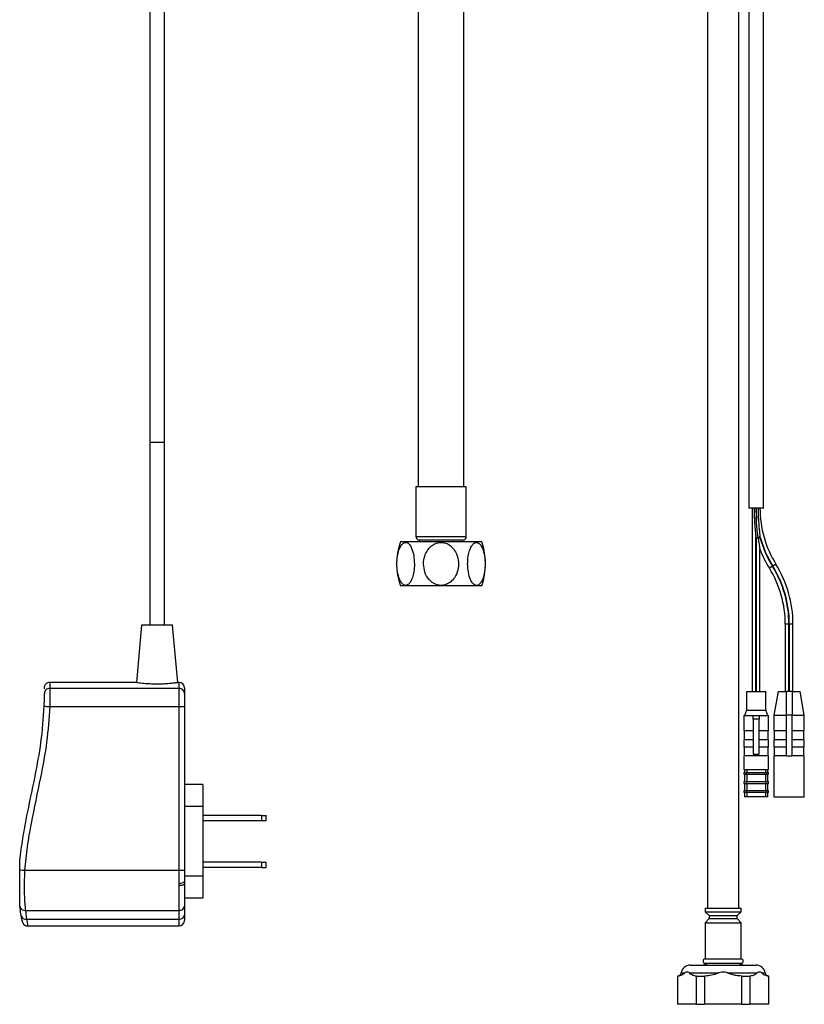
# Model space of a CAD drawing. Header units: millimetres. Extents: x 121 to 193, y 14 to 189.
# Tile 1 of 7: x 136 to 178, y 14 to 68. Entities that reach past the tile are written whole.
import ezdxf

# ---------------------------------------------------------------- set-up
doc = ezdxf.new("R2010")
doc.units = ezdxf.units.MM

msp = doc.modelspace()

# ---------------------------------------------------------------- linework, layer by layer
at = {"color": 7, "linetype": 'Continuous', "lineweight": 25}
for p, q in [((173.143, 115.301), (173.143, 19.672)), ((174.843, 19.672), (174.843, 115.301)), ((175.393, 115.301), (175.393, 41.505)), ((176.193, 41.505), (176.193, 115.301)), ((157.343, 102.666), (157.343, 42.666)), ((159.843, 42.666), (159.843, 102.666)), ((142.693, 75.119), (142.693, 35.119)), ((143.493, 35.119), (143.493, 75.119)), ((142.693, 45.119), (142.693, 35.119)), ((142.693, 45.119), (143.093, 45.119)), ((143.093, 45.119), (143.493, 45.119)), ((143.493, 35.119), (143.493, 45.119)), ((157.213, 42.666), (157.213, 39.965)), ((159.973, 42.666), (157.213, 42.666)), ((159.973, 39.965), (159.973, 42.666)), ((176.193, 41.505), (175.393, 41.505)), ((175.583, 41.505), (175.583, 31.505)), ((175.803, 41.505), (175.803, 41.004)), ((157.213, 39.965), (159.973, 39.965)), ((157.393, 39.766), (157.393, 39.666)), ((159.793, 39.766), (157.393, 39.766)), ((159.793, 39.666), (159.793, 39.766)), ((175.783, 31.505), (175.783, 39.947)), ((175.803, 39.867), (175.803, 31.505)), ((176.003, 39.893), (176.003, 39.976)), ((160.813, 39.666), (156.373, 39.666)), ((176.003, 31.505), (176.003, 39.26)), ((176.684, 38.339), (176.514, 38.234)), ((176.871, 38.455), (176.701, 38.349)), ((160.813, 37.266), (156.373, 37.266)), ((142.243, 35.119), (141.968, 32.002)), ((143.943, 35.119), (142.243, 35.119)), ((144.217, 32.003), (143.943, 35.119)), ((177.383, 35.183), (177.383, 31.505)), ((177.583, 35.183), (177.383, 35.183)), ((177.583, 31.505), (177.583, 35.183)), ((177.603, 35.183), (177.603, 31.505)), ((177.803, 35.183), (177.603, 35.183)), ((177.803, 31.505), (177.803, 35.183)), ((141.982, 32.003), (137.231, 32.003)), ((144.293, 32.003), (144.217, 32.003)), ((144.293, 31.678), (144.293, 32.003)), ((137.239, 31.678), (144.293, 31.678)), ((144.293, 30.683), (144.293, 31.678)), ((144.593, 31.703), (144.593, 31.39)), ((144.593, 31.39), (144.593, 30.694)), ((175.263, 31.505), (175.263, 30.491)), ((175.263, 31.505), (176.323, 31.505)), ((176.323, 30.491), (176.323, 31.505)), ((176.993, 31.505), (176.763, 30.205)), ((176.993, 31.505), (177.433, 31.505)), ((177.753, 31.505), (177.433, 31.505)), ((177.433, 31.505), (177.433, 30.214)), ((177.753, 31.505), (177.753, 30.214)), ((177.753, 31.505), (178.193, 31.505)), ((178.423, 30.205), (178.193, 31.505)), ((137.233, 30.683), (144.293, 30.683)), ((144.293, 21.752), (144.293, 30.683)), ((144.593, 30.694), (144.593, 21.762)), ((175.123, 30.191), (175.123, 29.351)), ((175.123, 30.191), (175.633, 30.191)), ((175.263, 30.491), (175.163, 30.191)), ((175.263, 30.491), (176.323, 30.491)), ((175.633, 30.191), (175.953, 30.191)), ((175.633, 29.991), (175.633, 30.191)), ((175.953, 30.191), (175.953, 29.991)), ((175.953, 30.191), (176.463, 30.191)), ((176.423, 30.191), (176.323, 30.491)), ((176.463, 29.351), (176.463, 30.191)), ((176.763, 30.205), (176.763, 29.351)), ((176.763, 30.205), (177.433, 30.205)), ((177.433, 30.214), (177.433, 27.991)), ((177.753, 30.214), (177.433, 30.214)), ((177.753, 27.991), (177.753, 30.214)), ((177.753, 30.205), (178.423, 30.205)), ((178.423, 29.351), (178.423, 30.205)), ((175.633, 29.991), (175.633, 28.091)), ((175.953, 29.991), (175.633, 29.991)), ((175.953, 28.091), (175.953, 29.991)), ((175.633, 29.351), (175.123, 29.351)), ((175.143, 29.351), (175.143, 28.871)), ((176.463, 29.351), (175.953, 29.351)), ((176.443, 28.871), (176.443, 29.351)), ((177.433, 29.351), (176.763, 29.351)), ((176.783, 29.351), (176.783, 28.871)), ((178.423, 29.351), (177.753, 29.351)), ((178.403, 28.871), (178.403, 29.351)), ((175.123, 28.871), (175.123, 28.471)), ((175.633, 28.871), (175.123, 28.871)), ((176.463, 28.871), (175.953, 28.871)), ((176.463, 28.471), (176.463, 28.871)), ((176.763, 28.871), (176.763, 28.471)), ((177.433, 28.871), (176.763, 28.871)), ((178.423, 28.871), (177.753, 28.871)), ((178.423, 28.471), (178.423, 28.871)), ((175.633, 28.471), (175.123, 28.471)), ((175.123, 27.991), (175.123, 27.251)), ((176.463, 27.991), (175.123, 27.991)), ((175.143, 28.471), (175.143, 27.991)), ((175.633, 28.091), (175.953, 28.091)), ((176.463, 28.471), (175.953, 28.471)), ((176.443, 27.991), (176.443, 28.471)), ((176.463, 27.251), (176.463, 27.991)), ((177.433, 28.471), (176.763, 28.471)), ((176.763, 27.991), (176.763, 25.751)), ((177.433, 27.991), (176.763, 27.991)), ((176.783, 28.471), (176.783, 27.991)), ((177.433, 27.991), (177.753, 27.991)), ((178.423, 28.471), (177.753, 28.471)), ((178.423, 27.991), (177.753, 27.991)), ((178.403, 27.991), (178.403, 28.471)), ((178.423, 25.751), (178.423, 27.991)), ((175.123, 27.251), (176.463, 27.251)), ((175.123, 27.091), (175.123, 26.991)), ((175.123, 27.091), (175.271, 27.091)), ((175.123, 26.991), (175.271, 26.991)), ((175.163, 27.251), (175.163, 27.091)), ((175.163, 26.991), (175.163, 26.591)), ((175.271, 27.091), (175.271, 26.991)), ((175.271, 27.091), (176.315, 27.091)), ((175.271, 26.991), (176.315, 26.991)), ((175.29, 27.251), (175.29, 27.091)), ((175.29, 26.991), (175.29, 26.591)), ((176.295, 27.251), (176.295, 27.091)), ((176.295, 26.991), (176.295, 26.591)), ((176.315, 27.091), (176.315, 26.991)), ((176.315, 27.091), (176.463, 27.091)), ((176.315, 26.991), (176.463, 26.991)), ((176.423, 27.091), (176.423, 27.251)), ((176.423, 26.591), (176.423, 26.991)), ((176.463, 26.991), (176.463, 27.091)), ((145.593, 26.419), (144.593, 26.419)), ((145.593, 26.419), (145.593, 25.219)), ((175.123, 26.591), (175.123, 26.491)), ((175.123, 26.591), (175.271, 26.591)), ((175.123, 26.491), (175.271, 26.491)), ((175.163, 26.491), (175.163, 26.091)), ((175.271, 26.591), (175.271, 26.491)), ((175.271, 26.591), (176.315, 26.591)), ((175.271, 26.491), (176.315, 26.491)), ((175.29, 26.491), (175.29, 26.091)), ((176.295, 26.491), (176.295, 26.091)), ((176.315, 26.591), (176.315, 26.491)), ((176.315, 26.591), (176.463, 26.591)), ((176.315, 26.491), (176.463, 26.491)), ((176.423, 26.091), (176.423, 26.491)), ((176.463, 26.491), (176.463, 26.591)), ((175.123, 26.091), (175.123, 25.991)), ((175.271, 26.091), (175.123, 26.091)), ((175.271, 25.991), (175.123, 25.991)), ((175.163, 25.991), (175.163, 25.751)), ((175.271, 26.091), (175.271, 25.991)), ((176.315, 26.091), (175.271, 26.091)), ((176.315, 25.991), (175.271, 25.991)), ((175.29, 25.991), (175.29, 25.751)), ((176.295, 25.991), (176.295, 25.751)), ((176.315, 26.091), (176.315, 25.991)), ((176.463, 26.091), (176.315, 26.091)), ((176.463, 25.991), (176.315, 25.991)), ((176.423, 25.751), (176.423, 25.991)), ((176.463, 25.991), (176.463, 26.091)), ((175.29, 25.751), (175.163, 25.751)), ((176.295, 25.751), (175.29, 25.751)), ((176.423, 25.751), (176.295, 25.751)), ((176.763, 25.751), (178.423, 25.751)), ((145.593, 25.219), (144.593, 25.219)), ((145.593, 25.219), (145.593, 21.419)), ((148.793, 24.737), (145.593, 24.737)), ((148.793, 24.737), (148.793, 24.445)), ((148.793, 24.737), (149.044, 24.737)), ((149.044, 24.445), (149.044, 24.737)), ((148.793, 24.445), (145.593, 24.445)), ((149.044, 24.445), (148.793, 24.445)), ((148.793, 22.193), (145.593, 22.193)), ((148.793, 22.193), (148.793, 21.901)), ((148.793, 22.193), (149.044, 22.193)), ((149.044, 21.901), (149.044, 22.193)), ((135.864, 21.752), (144.293, 21.752)), ((144.293, 21.05), (144.293, 21.752)), ((144.593, 21.762), (144.593, 21.131)), ((148.793, 21.901), (145.593, 21.901)), ((148.793, 21.901), (149.044, 21.901)), ((144.293, 20.914), (144.293, 21.05)), ((145.593, 21.419), (144.593, 21.419)), ((144.593, 21.131), (144.593, 21.008)), ((144.593, 21.008), (144.593, 19.79)), ((145.593, 21.419), (145.593, 20.219)), ((144.293, 19.56), (144.293, 20.914)), ((145.593, 20.219), (144.593, 20.219)), ((135.606, 19.755), (135.593, 19.871)), ((135.903, 19.56), (144.293, 19.56)), ((135.903, 19.56), (135.972, 19.085)), ((144.293, 19.085), (144.293, 19.56)), ((144.593, 19.79), (144.593, 19.314)), ((173.013, 19.672), (173.013, 19.472)), ((173.013, 19.672), (174.973, 19.672)), ((173.013, 19.472), (173.232, 19.272)), ((173.013, 19.472), (174.973, 19.472)), ((174.753, 19.272), (174.973, 19.472)), ((174.973, 19.472), (174.973, 19.672)), ((135.972, 19.085), (144.293, 19.085)), ((144.293, 18.709), (144.293, 19.085)), ((144.593, 19.314), (144.593, 19.009)), ((173.232, 19.112), (173.013, 18.872)), ((173.013, 18.872), (173.013, 16.912)), ((173.013, 18.872), (174.973, 18.872)), ((173.232, 19.272), (173.232, 19.112)), ((173.232, 19.272), (174.753, 19.272)), ((173.232, 19.112), (174.753, 19.112)), ((174.753, 19.112), (174.753, 19.272)), ((174.973, 18.872), (174.753, 19.112)), ((174.973, 16.912), (174.973, 18.872)), ((136.029, 18.709), (144.293, 18.709)), ((173.013, 16.912), (174.973, 16.912)), ((173.013, 16.672), (174.973, 16.672)), ((171.698, 16.144), (171.888, 16.144)), ((172.148, 16.144), (173.732, 16.144)), ((172.193, 16.572), (175.792, 16.572)), ((174.253, 16.144), (175.837, 16.144)), ((176.097, 16.144), (176.287, 16.144)), ((171.493, 15.972), (171.493, 14.432)), ((171.493, 15.972), (171.505, 15.972)), ((171.514, 15.972), (171.505, 15.972)), ((171.505, 15.972), (171.505, 14.432)), ((172.531, 15.972), (172.522, 15.972)), ((172.531, 14.432), (172.531, 15.972)), ((172.531, 15.972), (172.967, 15.972)), ((172.967, 15.972), (172.967, 14.432)), ((172.985, 15.972), (172.967, 15.972)), ((175.018, 15.972), (175, 15.972)), ((175.018, 14.432), (175.018, 15.972)), ((175.018, 15.972), (175.454, 15.972)), ((175.454, 15.972), (175.454, 14.432)), ((175.463, 15.972), (175.454, 15.972)), ((176.48, 15.972), (176.471, 15.972)), ((176.48, 14.432), (176.48, 15.972)), ((176.48, 15.972), (176.493, 15.972)), ((176.493, 14.432), (176.493, 15.972)), ((171.493, 14.432), (171.505, 14.432)), ((172.531, 14.432), (171.505, 14.432)), ((172.531, 14.432), (172.967, 14.432)), ((175.018, 14.432), (172.967, 14.432)), ((175.018, 14.432), (175.454, 14.432)), ((176.48, 14.432), (175.454, 14.432)), ((176.48, 14.432), (176.493, 14.432))]:
    msp.add_line(p, q, dxfattribs=at)
at = {"color": 7, "linetype": 'Continuous', "lineweight": 25, "flags": 128}
msp.add_lwpolyline([(144.593, 21.008), (144.587, 20.99), (144.57, 20.972), (144.542, 20.956), (144.505, 20.942), (144.459, 20.93), (144.407, 20.921), (144.351, 20.916), (144.293, 20.914)], dxfattribs=at)
at = {"color": 7, "linetype": 'Continuous', "lineweight": 25}
for centre, radius, start, end in [((181.793, 41.505), 6.01, 180, 186.3343), ((181.793, 41.505), 5.79, 180, 211.7883), ((157.413, 39.965), 0.2, 180, 264.2608), ((159.773, 39.965), 0.2, 275.7392, 0), ((181.793, 41.505), 6.21, 193.9154, 195.2947), ((181.793, 41.505), 5.99, 194.8412, 211.7883), ((181.793, 41.505), 6.01, 195.5535, 211.7883), ((159.767, 38.466), 3.6, 160.5288, 199.4712), ((157.418, 38.466), 3.6, 340.5288, 19.4712), ((181.793, 41.505), 6.21, 200.6226, 211.7883), ((171.593, 35.183), 5.79, 0, 31.7883), ((171.593, 35.183), 5.99, 0, 31.7883), ((171.593, 35.183), 6.01, 0, 31.7883), ((171.593, 35.183), 6.21, 0, 31.7883), ((144.293, 31.703), 0.3, 0, 90), ((137.233, 31.383), 0.294, 88.8962, 179.6408), ((144.298, 31.384), 0.294, 1.2124, 91.1631), ((137.225, 32.846), 2.162, 262.2256, 270.1946), ((144.367, 32.84), 2.158, 268.0109, 275.9867), ((136.13, 26.306), 4.563, 263.2371, 266.6641), ((144.367, 23.908), 2.158, 268.0109, 275.9867), ((144.362, 21.39), 0.347, 258.4182, 311.6692), ((135.861, 19.821), 0.264, 194.5844, 279.1541), ((144.324, 19.831), 0.272, 263.44, 351.4151), ((135.926, 19.341), 0.261, 197.3659, 280.3604), ((144.324, 19.355), 0.272, 263.44, 351.4151), ((144.293, 19.009), 0.3, 270, 0), ((172.813, 17.072), 0.5, 270, 306.8699), ((173.013, 16.792), 0.12, 90, 270), ((175.173, 17.072), 0.5, 233.1301, 270), ((174.973, 16.792), 0.12, 270, 90), ((171.5, 16.172), 0.2, 270, 351.7868), ((172.193, 16.072), 0.5, 90, 171.7868), ((175.793, 16.072), 0.5, 8.2132, 90), ((176.485, 16.172), 0.2, 188.2132, 270)]:
    msp.add_arc(centre, radius, start, end, dxfattribs=at)
for points, knots in [([(175.683, 41.505), (175.683, 41.488), (175.683, 41.458), (175.683, 41.402), (175.684, 41.313), (175.687, 41.154), (175.701, 40.767), (175.732, 40.366), (175.77, 40.038), (175.78, 39.962), (175.782, 39.946), (175.782, 39.942), (175.783, 39.941), (175.782, 39.942), (175.782, 39.945), (175.782, 39.948), (175.782, 39.949)], [0, 0, 0, 0, 0.030868, 0.056146, 0.106057, 0.19646, 0.355224, 0.830469, 0.950071, 0.97518, 0.982493, 0.986412, 0.989155, 0.991898, 0.995241, 1, 1, 1, 1]), ([(175.903, 41.505), (175.903, 41.489), (175.903, 41.449), (175.903, 41.374), (175.905, 41.253), (175.91, 41.049), (175.927, 40.698), (175.958, 40.345), (175.988, 40.08), (175.999, 39.997), (176.002, 39.977), (176.002, 39.974), (176.002, 39.974)], [0, 0, 0, 0, 0.031389, 0.07761, 0.145237, 0.2659, 0.474165, 0.824792, 0.956299, 0.989436, 0.998392, 1, 1, 1, 1]), ([(175.903, 39.88), (175.902, 39.881), (175.893, 39.947), (175.851, 40.279), (175.82, 40.648), (175.805, 40.954), (175.803, 40.996), (175.803, 41.003), (175.803, 41.007), (175.803, 41.009), (175.803, 41.01)], [0, 0, 0, 0, 0.001521, 0.176962, 0.87972, 0.977843, 0.987475, 0.99402, 0.998524, 1, 1, 1, 1]), ([(175.804, 39.867), (175.804, 39.867), (175.802, 39.867), (175.812, 39.868), (175.832, 39.871), (175.861, 39.874), (175.885, 39.878), (175.899, 39.88), (175.902, 39.88), (175.903, 39.88)], [0, 0, 0, 0, 0.092857, 0.303774, 0.515162, 0.729938, 0.944676, 0.989009, 1, 1, 1, 1]), ([(176.001, 39.893), (176.001, 39.893), (176.002, 39.894), (175.99, 39.892), (175.968, 39.889), (175.938, 39.885), (175.915, 39.882), (175.903, 39.88), (175.903, 39.88)], [0, 0, 0, 0, 0.123947, 0.33831, 0.554577, 0.771783, 0.988957, 1, 1, 1, 1]), ([(175.903, 39.88), (175.903, 39.879), (175.903, 39.876), (175.905, 39.861), (175.913, 39.801), (175.935, 39.651), (175.965, 39.469), (175.991, 39.325), (176, 39.275), (176.002, 39.265), (176.002, 39.26), (176.002, 39.26), (176.002, 39.26)], [0, 0, 0, 0, 0.002664, 0.016016, 0.069423, 0.283078, 0.71093, 0.925685, 0.961464, 0.976801, 0.992307, 1, 1, 1, 1]), ([(157.139, 38.466), (157.132, 38.619), (157.118, 38.925), (157.012, 39.295), (156.871, 39.54), (156.723, 39.648), (156.576, 39.634), (156.448, 39.529), (156.336, 39.342), (156.242, 39.065), (156.182, 38.692), (156.179, 38.249), (156.247, 37.833), (156.364, 37.525), (156.501, 37.343), (156.647, 37.277), (156.786, 37.32), (156.909, 37.449), (157.017, 37.662), (157.103, 37.968), (157.136, 38.254), (157.138, 38.427), (157.139, 38.466)], [0, 0, 0, 0, 0.068555, 0.137352, 0.185586, 0.234116, 0.275717, 0.314611, 0.356555, 0.405449, 0.46356, 0.530441, 0.601587, 0.656418, 0.701743, 0.747303, 0.787337, 0.826633, 0.870314, 0.921818, 0.982764, 1, 1, 1, 1]), ([(157.638, 38.466), (157.652, 38.313), (157.68, 38.007), (157.891, 37.636), (158.173, 37.392), (158.47, 37.284), (158.763, 37.297), (159.018, 37.403), (159.243, 37.589), (159.431, 37.867), (159.55, 38.239), (159.557, 38.682), (159.422, 39.098), (159.187, 39.406), (158.913, 39.589), (158.622, 39.655), (158.342, 39.611), (158.097, 39.482), (157.881, 39.269), (157.71, 38.963), (157.643, 38.678), (157.638, 38.504), (157.638, 38.466)], [0, 0, 0, 0, 0.068555, 0.137352, 0.185586, 0.234116, 0.275717, 0.314611, 0.356555, 0.405449, 0.46356, 0.530441, 0.601587, 0.656418, 0.701743, 0.747303, 0.787337, 0.826633, 0.870314, 0.921818, 0.982764, 1, 1, 1, 1]), ([(160.046, 38.466), (160.053, 38.313), (160.068, 38.007), (160.173, 37.636), (160.314, 37.392), (160.462, 37.284), (160.609, 37.297), (160.737, 37.403), (160.849, 37.589), (160.943, 37.867), (161.003, 38.239), (161.006, 38.682), (160.938, 39.098), (160.821, 39.406), (160.684, 39.589), (160.538, 39.655), (160.399, 39.611), (160.276, 39.482), (160.168, 39.269), (160.083, 38.963), (160.049, 38.678), (160.047, 38.504), (160.046, 38.466)], [0, 0, 0, 0, 0.068555, 0.137352, 0.185586, 0.234116, 0.275717, 0.314611, 0.356555, 0.405449, 0.46356, 0.530441, 0.601587, 0.656418, 0.701743, 0.747303, 0.787337, 0.826633, 0.870314, 0.921818, 0.982764, 1, 1, 1, 1]), ([(137.234, 32), (137.229, 32.001), (137.186, 32.008), (137.112, 31.983), (137.033, 31.934), (136.983, 31.876), (136.953, 31.821), (136.937, 31.772), (136.931, 31.733), (136.93, 31.707), (136.931, 31.693), (136.931, 31.688), (136.931, 31.686), (136.931, 31.684), (136.931, 31.682), (136.931, 31.681), (136.931, 31.678), (136.932, 31.674), (136.933, 31.644), (136.933, 31.644)], [0, 0, 0, 0, 0.012064, 0.101815, 0.17148, 0.229303, 0.278132, 0.318208, 0.349057, 0.370013, 0.378102, 0.381934, 0.384772, 0.388653, 0.395989, 0.416105, 0.516674, 0.996461, 1, 1, 1, 1]), ([(137.231, 31.978), (137.231, 31.985), (137.23, 32.009), (137.234, 31.906), (137.237, 31.754), (137.239, 31.678)], [0, 0, 0, 0, 0.179286, 0.58681, 1, 1, 1, 1]), ([(141.982, 32), (141.982, 32.001), (141.98, 32.001), (142.102, 31.984), (142.242, 31.968), (142.301, 31.962)], [0, 0, 0, 0, 0.272914, 0.698428, 1, 1, 1, 1]), ([(142.301, 31.962), (142.399, 31.953), (142.595, 31.935), (142.969, 31.92), (143.349, 31.923), (143.699, 31.943), (143.988, 31.972), (144.163, 31.995), (144.238, 32.005), (144.217, 32.002), (144.217, 32.002)], [0, 0, 0, 0, 0.142973, 0.286005, 0.427476, 0.568156, 0.710184, 0.854025, 0.998212, 1, 1, 1, 1]), ([(136.933, 30.703), (136.935, 30.774), (136.939, 30.922), (136.941, 31.128), (136.94, 31.299), (136.939, 31.356), (136.939, 31.385)], [0, 0, 0, 0, 0.231701, 0.486175, 0.742267, 1, 1, 1, 1]), ([(137.239, 31.678), (137.239, 31.635), (137.24, 31.551), (137.241, 31.301), (137.239, 31.002), (137.235, 30.786), (137.233, 30.683)], [0, 0, 0, 0, 0.2555805, 0.5111637, 0.7666851, 1, 1, 1, 1]), ([(135.593, 22.133), (135.637, 22.533), (135.727, 23.331), (136.02, 24.915), (136.406, 26.703), (136.798, 28.76), (136.887, 30.042), (136.933, 30.703)], [0, 0, 0, 0, 0.1387519, 0.2775623, 0.5562866, 0.7712963, 1, 1, 1, 1]), ([(137.233, 30.683), (137.189, 30.037), (137.101, 28.738), (136.698, 26.616), (136.287, 24.722), (135.983, 23.034), (135.904, 22.179), (135.864, 21.752)], [0, 0, 0, 0, 0.214805, 0.431387, 0.715378, 0.857734, 1, 1, 1, 1]), ([(135.593, 21.776), (135.593, 21.877), (135.593, 21.988), (135.593, 22.097), (135.593, 22.118), (135.593, 22.129), (135.593, 22.133), (135.593, 22.133), (135.593, 22.133)], [0, 0, 0, 0, 0.775195, 0.847686, 0.926551, 0.958722, 0.985874, 1, 1, 1, 1]), ([(135.593, 19.871), (135.593, 19.875), (135.593, 19.891), (135.593, 20.05), (135.593, 20.408), (135.593, 20.921), (135.593, 21.406), (135.593, 21.653), (135.593, 21.776)], [0, 0, 0, 0, 0.02418, 0.104964, 0.345212, 0.673483, 0.836917, 1, 1, 1, 1]), ([(135.864, 21.752), (135.856, 21.584), (135.839, 21.253), (135.835, 20.769), (135.845, 20.318), (135.87, 19.903), (135.892, 19.676), (135.903, 19.56)], [0, 0, 0, 0, 0.2003354, 0.3974375, 0.6003826, 0.797364, 1, 1, 1, 1]), ([(135.677, 19.263), (135.656, 19.394), (135.629, 19.558), (135.61, 19.722), (135.606, 19.755)], [0, 0, 0, 0, 0.797517, 1, 1, 1, 1]), ([(135.737, 18.949), (135.737, 18.949), (135.741, 18.928), (135.721, 19.019), (135.692, 19.182), (135.677, 19.263)], [0, 0, 0, 0, 0.001002, 0.49872, 1, 1, 1, 1]), ([(135.725, 19.007), (135.726, 19.003), (135.733, 18.964), (135.735, 18.955), (135.737, 18.947), (135.737, 18.947), (135.738, 18.944), (135.738, 18.942), (135.739, 18.937), (135.744, 18.918), (135.761, 18.872), (135.806, 18.802), (135.889, 18.739), (135.97, 18.708), (136.018, 18.713), (136.03, 18.714)], [0, 0, 0, 0, 0.0355449, 0.3951909, 0.4414184, 0.4720396, 0.4779892, 0.4819136, 0.4865676, 0.4997387, 0.5550977, 0.6780601, 0.8158134, 0.9533397, 1, 1, 1, 1]), ([(135.972, 19.085), (135.987, 18.987), (136.016, 18.791), (136.035, 18.685), (136.03, 18.714), (136.029, 18.716)], [0, 0, 0, 0, 0.479391, 0.959642, 1, 1, 1, 1]), ([(171.888, 16.144), (171.872, 16.128), (171.791, 16.043), (171.662, 15.99), (171.551, 15.977), (171.514, 15.972)], [0, 0, 0, 0, 0.132271, 0.713251, 1, 1, 1, 1]), ([(171.888, 16.144), (171.903, 16.161), (171.945, 16.207), (172.026, 16.217), (172.101, 16.202), (172.139, 16.156), (172.148, 16.144)], [0, 0, 0, 0, 0.191808, 0.520279, 0.876135, 1, 1, 1, 1]), ([(172.522, 15.972), (172.491, 15.975), (172.398, 15.985), (172.271, 16.036), (172.181, 16.115), (172.148, 16.144)], [0, 0, 0, 0, 0.241076, 0.7213864, 1, 1, 1, 1]), ([(173.732, 16.144), (173.729, 16.142), (173.701, 16.121), (173.544, 16.06), (173.298, 15.992), (173.076, 15.978), (172.985, 15.972)], [0, 0, 0, 0, 0.010636, 0.138264, 0.645161, 1, 1, 1, 1]), ([(173.732, 16.144), (173.737, 16.147), (173.767, 16.17), (173.854, 16.202), (173.988, 16.218), (174.12, 16.204), (174.208, 16.175), (174.242, 16.151), (174.253, 16.144)], [0, 0, 0, 0, 0.0350332, 0.2057774, 0.4998095, 0.7713732, 0.926539, 1, 1, 1, 1]), ([(175, 15.972), (174.901, 15.979), (174.744, 15.989), (174.554, 16.033), (174.437, 16.066), (174.36, 16.092), (174.31, 16.112), (174.277, 16.128), (174.26, 16.139), (174.253, 16.144)], [0, 0, 0, 0, 0.386678, 0.60779, 0.757879, 0.857656, 0.923498, 0.96704, 1, 1, 1, 1]), ([(175.837, 16.144), (175.822, 16.128), (175.74, 16.043), (175.611, 15.99), (175.5, 15.977), (175.463, 15.972)], [0, 0, 0, 0, 0.132271, 0.713251, 1, 1, 1, 1]), ([(175.837, 16.144), (175.852, 16.161), (175.894, 16.207), (175.975, 16.217), (176.05, 16.202), (176.088, 16.156), (176.097, 16.144)], [0, 0, 0, 0, 0.191808, 0.520279, 0.876135, 1, 1, 1, 1]), ([(176.471, 15.972), (176.409, 15.984), (176.297, 16.004), (176.171, 16.066), (176.112, 16.128), (176.097, 16.144)], [0, 0, 0, 0, 0.485951, 0.871629, 1, 1, 1, 1])]:
    msp.add_open_spline(points, degree=3, knots=knots, dxfattribs=at)

doc.saveas('drawing.dxf')
